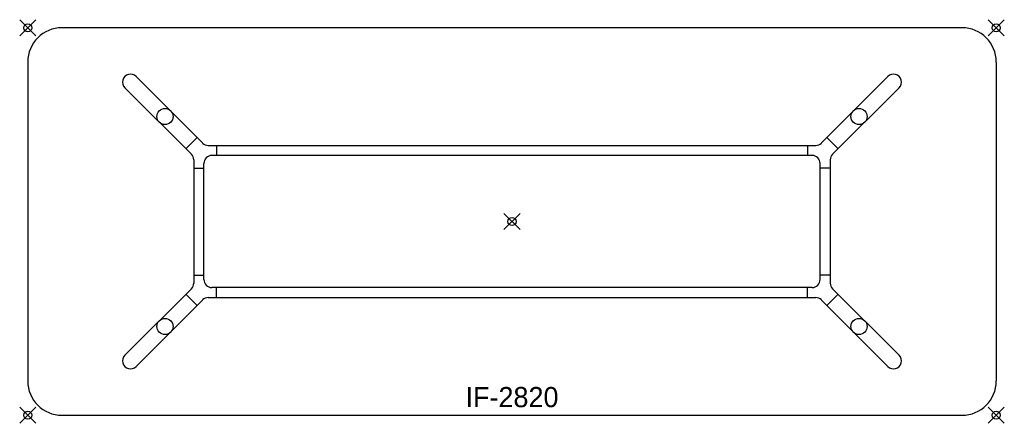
# Model space of a CAD drawing. Header units: inches. Extents: x -1 to 121, y -49 to 1.
import ezdxf
from ezdxf.enums import TextEntityAlignment as Align

# ---------------------------------------------------------------- set-up
doc = ezdxf.new("R2010")
doc.units = ezdxf.units.IN
doc.header["$PDMODE"] = 35
doc.layers.add('AFUCH-P', color=2, linetype='Continuous')
doc.layers.add('AFUCH-P-TN', color=2, linetype='Continuous')

msp = doc.modelspace()

# ---------------------------------------------------------------- linework, layer by layer
at = {"layer": 'AFUCH-P'}
for p, q in [((115.75, 0), (4.25, 0)), ((0, -4.25), (0, -43.75)), ((120, -4.25), (120, -43.75)), ((21.67, -14.27), (13.43, -6.04)), ((98.33, -14.27), (106.57, -6.04)), ((20.27, -15.67), (12.04, -7.43)), ((99.73, -15.67), (107.96, -7.43)), ((20.98, -13.59), (19.59, -14.98)), ((22.37, -14.57), (97.63, -14.57)), ((23.38, -14.57), (23.38, -15.82)), ((96.62, -14.57), (96.62, -15.82)), ((99.02, -13.59), (100.41, -14.98)), ((97.18, -15.82), (22.82, -15.82)), ((20.57, -16.37), (20.57, -31.63)), ((21.82, -31.18), (21.82, -16.82)), ((98.18, -31.18), (98.18, -16.82)), ((99.43, -16.37), (99.43, -31.63)), ((20.57, -17.38), (21.82, -17.38)), ((99.43, -17.38), (98.18, -17.38)), ((20.57, -30.63), (21.82, -30.63)), ((99.43, -30.63), (98.18, -30.63)), ((20.27, -32.33), (12.04, -40.57)), ((97.18, -32.18), (22.82, -32.18)), ((23.38, -33.43), (23.38, -32.18)), ((96.62, -33.43), (96.62, -32.18)), ((99.73, -32.33), (107.96, -40.57)), ((21.67, -33.73), (13.43, -41.96)), ((19.59, -33.02), (20.98, -34.41)), ((22.37, -33.43), (97.63, -33.43)), ((98.33, -33.73), (106.57, -41.96)), ((100.41, -33.02), (99.02, -34.41)), ((4.25, -48), (115.75, -48))]:
    msp.add_line(p, q, dxfattribs=at)
for centre in [(17, -11), (103, -11), (17, -37), (103, -37)]:
    msp.add_circle(centre, 1, dxfattribs=at)
for centre, radius, start, end in [((4.25, -4.25), 4.25, 90, 180), ((115.75, -4.25), 4.25, 0, 90), ((12.73, -6.73), 0.984, 45, 225.0009), ((107.27, -6.73), 0.984, 314.9991, 135), ((22.37, -13.57), 1, 225, 270), ((97.63, -13.57), 1, 270, 315), ((19.57, -16.37), 1, 0, 45), ((22.82, -16.82), 1, 90, 180), ((97.18, -16.82), 1, 360, 90), ((100.43, -16.37), 1, 135, 180), ((19.57, -31.63), 1, 315, 360), ((22.82, -31.18), 1, 180, 270), ((97.18, -31.18), 1, 270, 360), ((100.43, -31.63), 1, 180, 225), ((22.37, -34.43), 1, 90, 135), ((97.63, -34.43), 1, 45, 90), ((12.73, -41.27), 0.984, 135, 315.0009), ((107.27, -41.27), 0.984, 224.9991, 45), ((4.25, -43.75), 4.25, 180, 270), ((115.75, -43.75), 4.25, 270, 0)]:
    msp.add_arc(centre, radius, start, end, dxfattribs=at)
for p in [(0, 0), (120, 0), (60, -24), (0, -48), (120, -48)]:
    msp.add_point(p, dxfattribs=at)

# ---------------------------------------------------------------- texts
at = {"layer": 'AFUCH-P-TN'}
msp.add_text('IF-2820', height=2.5, dxfattribs=at).set_placement((60, -47), align=Align.CENTER)

doc.saveas('drawing.dxf')
